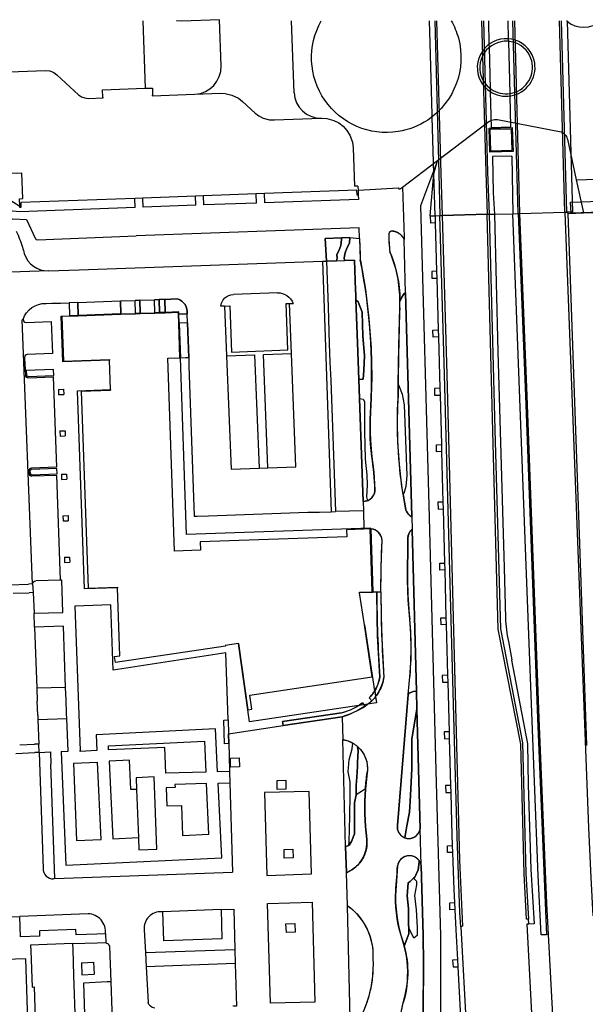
# Model space of a CAD drawing. Header units: metres. Extents: x 256351 to 256908, y 533292 to 533854.
# Tile 10 of 15: x 256442 to 256540, y 533683 to 533854. Entities that reach past the tile are written whole.
import ezdxf

# ---------------------------------------------------------------- set-up
doc = ezdxf.new("R2010")
doc.units = ezdxf.units.M
doc.header["$LTSCALE"] = 0.5
for name, color, linetype in [('G_BAGPAND', 1, 'Continuous'), ('G_BTD', 84, 'Continuous'), ('G_GBIP1', 8, 'Continuous'), ('G_OTD', 8, 'Continuous'), ('G_OWG', 9, 'Continuous'), ('G_PND', 1, 'Continuous'), ('G_SHD', 12, 'Continuous'), ('G_SHDM1', 12, 'Continuous'), ('G_TNDM1', 6, 'Continuous'), ('G_VGO', 84, 'Continuous'), ('G_WGD', 8, 'Continuous'), ('G_WGDM1', 8, 'Continuous')]:
    doc.layers.add(name, color=color, linetype=linetype)

msp = doc.modelspace()

# ---------------------------------------------------------------- linework, layer by layer
at = {"layer": 'G_BAGPAND'}
for points in [[(256476.498, 533845.616), (256476.214, 533853.64)], [(256489.19, 533840.957), (256488.738, 533853.459)], [(256457.112, 533794.52), (256449.038, 533794.216), (256448.738, 533802.179), (256450.191, 533802.23)], [(256451.673, 533802.281), (256450.191, 533802.23)], [(256451.673, 533802.281), (256459.12, 533802.539)], [(256459.12, 533802.539), (256461.669, 533802.627)], [(256461.669, 533802.627), (256462.468, 533802.654)], [(256462.468, 533802.654), (256465.017, 533802.742)], [(256465.017, 533802.742), (256465.816, 533802.77)], [(256466.816, 533802.805), (256465.816, 533802.77)], [(256469.191, 533802.5), (256469.177, 533802.886), (256466.816, 533802.805)], [(256469.244, 533800.954), (256469.191, 533802.5)], [(256469.244, 533800.954), (256469.452, 533794.951)], [(256502.489, 533765.22), (256502.485, 533765.328), (256470.515, 533764.222), (256469.452, 533794.951)], [(256458.521, 533754.988), (256452.799, 533754.786), (256451.578, 533789.218), (256457.303, 533789.434)], [(256502.489, 533765.22), (256502.86, 533754.292)], [(256502.86, 533754.292), (256502.863, 533754.195), (256500.563, 533754.125)], [(256503.191, 533737.111), (256501.49, 533748.561), (256501.391, 533748.547)], [(256500.406, 533734.559), (256481.416, 533731.721), (256479.505, 533745.296)], [(256503.191, 533737.111), (256503.343, 533736.088)], [(256503.343, 533736.088), (256503.501, 533735.021), (256501.957, 533734.79)], [(256501.957, 533734.79), (256501.307, 533734.693), (256500.406, 533734.559)]]:
    msp.add_lwpolyline(points, dxfattribs=at)
for points in [[(256471.975, 533840.688, 0.4117049), (256476.498, 533845.616)], [(256489.19, 533840.957, 0.4035929), (256493.869, 533836.528)]]:
    msp.add_lwpolyline(points, format="xyb", dxfattribs=at)
at = {"layer": 'G_BTD'}
for points in [[(256477.838, 533727.948), (256477.127, 533727.886), (256476.969, 533732.026), (256477.712, 533732.086)], [(256461.83, 533719.976), (256462.151, 533711.62)]]:
    msp.add_lwpolyline(points, dxfattribs=at)
at = {"layer": 'G_GBIP1'}
msp.add_lwpolyline([(256593.411, 533821.999), (256576.42, 533821.403), (256545.982, 533820.336), (256537.278, 533820.031), (256537.211, 533821.929), (256539.023, 533821.993), (256593.345, 533823.898), (256593.411, 533821.999)], dxfattribs=at)
at = {"layer": 'G_OTD'}
for points in [[(256496.532, 533811.774), (256496.641, 533812.211), (256496.599, 533812.841), (256496.977, 533813.514), (256497.313, 533814.438), (256497.397, 533815.447), (256497.397, 533815.747)], [(256498.864, 533815.791), (256498.826, 533814.817), (256498.364, 533813.976), (256498.028, 533813.135), (256497.902, 533812.295), (256497.928, 533811.822)], [(256499.917, 533805.005), (256500.298, 533804.645), (256501.012, 533802.88), (256501.138, 533798.677), (256501.39, 533795.357), (256501.306, 533792.751), (256501.18, 533791.196), (256500.406, 533791.176)], [(256508.561, 533806.234), (256508.325, 533806.116), (256508.199, 533805.906), (256507.905, 533805.443), (256507.57, 533804.701)], [(256507.256, 533790.29), (256507.316, 533790.229), (256507.947, 533788.632), (256508.325, 533786.783), (256508.787, 533774.511), (256508.619, 533772.578), (256508.241, 533771.359), (256508.124, 533771.258)], [(256500.523, 533787.866), (256501.18, 533787.75), (256501.433, 533787.329), (256501.433, 533784.934), (256501.433, 533782.076), (256501.475, 533779.806), (256501.517, 533777.327), (256501.811, 533774.595), (256501.895, 533772.788), (256501.769, 533770.812), (256501.948, 533770.121)], [(256503.562, 533754.292), (256504.269, 533754.292)], [(256510.432, 533737.051), (256509.871, 533737.008), (256509.157, 533736.672), (256509.017, 533736.489)], [(256508.412, 533711.581), (256508.779, 533713.679), (256509.241, 533716.033), (256509.409, 533718.933), (256509.661, 533723.599), (256509.661, 533728.769), (256510.517, 533733.903)], [(256498.707, 533710.265), (256498.732, 533710.862), (256498.858, 533715.276), (256498.942, 533719.101), (256498.942, 533721.287), (256498.606, 533723.052), (256498.774, 533725.112), (256499.279, 533727.046), (256499.392, 533727.996)], [(256499.951, 533719.017), (256499.993, 533720.74), (256500.077, 533722.127), (256500.203, 533723.935), (256500.203, 533724.65), (256500.287, 533726.667), (256500.191, 533727.434)], [(256501.585, 533720.11), (256500.918, 533719.647), (256499.951, 533719.017)], [(256498.707, 533710.265), (256498.732, 533710.274), (256499.153, 533710.946), (256499.699, 533712.291), (256499.699, 533713.552), (256499.699, 533715.528), (256499.657, 533717.672), (256499.951, 533719.017)], [(256498.707, 533710.265), (256498.139, 533710.058)], [(256510.885, 533707.621), (256510.88, 533707.332), (256510.754, 533706.029), (256510.166, 533704.768), (256509.928, 533704.542)], [(256509.928, 533704.542), (256509.325, 533703.969), (256508.989, 533703.759), (256508.82, 533701.531), (256509.031, 533699.303), (256509.073, 533696.444), (256509.087, 533695.928)], [(256509.928, 533704.542), (256510.418, 533704.053), (256510.46, 533703.423), (256510.124, 533701.573), (256510.376, 533699.093), (256510.544, 533695.982), (256510.544, 533694.595), (256509.955, 533694.132), (256509.451, 533695.225), (256509.087, 533695.928)], [(256509.087, 533695.928), (256509.115, 533694.889), (256508.33, 533692.759)]]:
    msp.add_lwpolyline(points, dxfattribs=at)
at = {"layer": 'G_OWG'}
for points in [[(256512.831, 533819.565), (256513.445, 533826.873), (256514.081, 533829.203)], [(256512.831, 533819.565), (256513.681, 533819.593)], [(256512.831, 533819.565), (256512.865, 533818.332)], [(256514.514, 533819.616), (256514.894, 533819.626)], [(256522.718, 533819.845), (256523.037, 533819.855)], [(256523.966, 533819.886), (256527.173, 533819.956)], [(256528.095, 533819.985), (256528.415, 533819.995)], [(256536.205, 533820.209), (256536.545, 533820.219)], [(256536.545, 533820.219), (256536.778, 533820.013)], [(256513.715, 533818.356), (256512.865, 533818.332)], [(256497.397, 533815.747), (256494.609, 533815.662), (256494.831, 533811.715)], [(256497.397, 533815.747), (256498.864, 533815.791)], [(256498.864, 533815.791), (256500.549, 533815.645)], [(256513.946, 533809.959), (256513.095, 533809.935), (256513.128, 533808.735), (256513.979, 533808.759)], [(256514.259, 533798.564), (256513.32, 533798.539), (256513.288, 533799.738), (256514.226, 533799.764)], [(256514.498, 533789.651), (256513.554, 533789.625), (256513.587, 533788.425), (256514.53, 533788.452)], [(256514.792, 533778.65), (256513.946, 533778.626), (256513.913, 533779.826), (256514.76, 533779.85)], [(256515.027, 533769.883), (256514.167, 533769.86), (256514.199, 533768.66), (256515.059, 533768.683)], [(256515.342, 533758.092), (256514.501, 533758.069), (256514.469, 533759.269), (256515.31, 533759.291)], [(256515.596, 533748.599), (256514.722, 533748.576), (256514.69, 533749.776), (256515.564, 533749.799)], [(256515.83, 533739.814), (256514.928, 533739.79), (256514.96, 533738.59), (256515.862, 533738.614)], [(256449.509, 533737.683), (256444.507, 533737.537)], [(256444.694, 533732.106), (256449.711, 533732.273)], [(256516.095, 533730.005), (256515.254, 533729.982), (256515.286, 533728.783), (256516.128, 533728.806)], [(256516.349, 533720.662), (256515.499, 533720.639), (256515.531, 533719.44), (256516.382, 533719.463)], [(256516.697, 533709.04), (256515.84, 533709.012), (256515.8, 533710.211), (256516.657, 533710.24)], [(256517.089, 533699.131), (256516.253, 533699.099), (256516.206, 533700.298), (256517.028, 533700.33)], [(256533.366, 533694.76), (256533.047, 533694.747)], [(256517.55, 533690.389), (256516.724, 533690.344), (256516.789, 533689.146), (256517.614, 533689.19)]]:
    msp.add_lwpolyline(points, dxfattribs=at)
at = {"layer": 'G_PND'}
for points in [[(256476.214, 533853.64), (256469.69, 533853.389), (256468.825, 533853.441), (256468.746, 533853.459)], [(256428.187, 533839.807), (256428.731, 533841.104), (256429.154, 533841.898), (256429.739, 533842.655), (256430.448, 533843.294), (256431.605, 533843.951), (256432.828, 533844.292), (256433.46, 533844.353), (256446.005, 533844.825), (256446.742, 533844.75), (256447.434, 533844.491), (256447.991, 533844.058), (256451.739, 533840.584), (256452.248, 533840.26), (256452.816, 533840.051), (256453.414, 533839.967), (256456.042, 533840.068), (256456.038, 533840.185), (256455.978, 533840.183), (256455.932, 533841.444), (256463.331, 533841.727)], [(256463.331, 533841.727), (256464.582, 533841.775), (256464.615, 533840.51), (256464.555, 533840.508), (256464.559, 533840.397), (256471.975, 533840.688)], [(256471.975, 533840.688), (256476.344, 533840.859), (256477.213, 533840.819), (256478.35, 533840.559), (256479.511, 533839.996), (256480.233, 533839.432), (256482.423, 533837.418), (256483.082, 533836.924), (256483.832, 533836.549), (256484.918, 533836.267), (256485.766, 533836.228), (256493.869, 533836.528)], [(256441.551, 533821.237), (256441.502, 533822.561), (256442.051, 533822.581), (256441.888, 533826.988), (256440.909, 533826.952), (256439.961, 533827.017), (256438.745, 533827.173), (256437.811, 533827.348), (256436.898, 533827.569), (256435.715, 533827.928), (256434.824, 533828.257), (256429.096, 533830.655), (256428.208, 533831.165), (256427.466, 533831.829), (256426.765, 533832.925), (256426.433, 533834.139), (256426.427, 533835.137), (256426.754, 533836.389), (256427.258, 533837.592)], [(256493.869, 533836.528), (256493.985, 533836.532)], [(256493.985, 533836.532), (256494.848, 533836.485), (256496.087, 533836.154), (256496.952, 533835.714), (256497.719, 533835.126), (256498.365, 533834.406), (256498.873, 533833.582), (256499.305, 533832.37), (256499.435, 533831.411)], [(256499.435, 533831.411), (256499.683, 533824.718)], [(256500.309, 533823.191), (256500.142, 533823.185), (256500.11, 533824.035), (256484.02, 533823.438)], [(256500.283, 533824.741), (256499.683, 533824.718)], [(256500.283, 533824.741), (256500.309, 533824.047)], [(256500.309, 533824.047), (256500.342, 533823.193), (256500.309, 533823.191)], [(256461.514, 533822.603), (256441.728, 533821.868), (256441.759, 533821.019), (256441.559, 533821.012), (256441.551, 533821.237)], [(256462.913, 533822.654), (256461.514, 533822.603)], [(256472.067, 533822.994), (256462.913, 533822.654)], [(256473.466, 533823.046), (256472.067, 533822.994)], [(256482.621, 533823.386), (256473.466, 533823.046)], [(256484.02, 533823.438), (256482.621, 533823.386)], [(256539.436, 533820.106), (256545.982, 533820.336)], [(256536.778, 533820.013), (256539.436, 533820.106)], [(256538.61, 533767.579), (256536.778, 533820.013)], [(256450.195, 533802.13), (256448.842, 533802.083), (256449.134, 533794.32), (256457.108, 533794.62), (256457.112, 533794.52)], [(256451.676, 533802.181), (256450.195, 533802.13)], [(256459.123, 533802.439), (256451.676, 533802.181)], [(256461.672, 533802.527), (256459.123, 533802.439)], [(256462.471, 533802.554), (256461.672, 533802.527)], [(256465.02, 533802.643), (256462.471, 533802.554)], [(256465.819, 533802.67), (256465.02, 533802.643)], [(256466.819, 533802.705), (256465.819, 533802.67)], [(256469.091, 533802.497), (256469.081, 533802.783), (256466.819, 533802.705)], [(256469.144, 533800.951), (256469.091, 533802.497)], [(256469.352, 533794.948), (256469.144, 533800.951)], [(256501.319, 533765.186), (256498.291, 533765.083), (256498.333, 533763.864), (256472.867, 533762.999), (256472.91, 533761.531), (256468.442, 533761.376), (256467.283, 533794.876), (256469.352, 533794.948)], [(256457.303, 533789.434), (256457.112, 533794.52)], [(256452.192, 533789.141), (256457.307, 533789.334)], [(256452.192, 533789.141), (256453.401, 533754.907)], [(256457.303, 533789.434), (256457.307, 533789.334)], [(256540.088, 533727.652), (256540.006, 533727.649), (256538.61, 533767.579)], [(256502.389, 533765.222), (256501.319, 533765.186)], [(256502.76, 533754.292), (256502.389, 533765.222)], [(256453.401, 533754.907), (256458.518, 533755.088)], [(256479.505, 533745.296), (256477.24, 533744.959), (256477.252, 533744.875), (256458.153, 533742.03), (256458.002, 533743.046), (256458.938, 533743.185), (256458.521, 533754.988)], [(256458.518, 533755.088), (256458.521, 533754.988)], [(256500.563, 533754.125), (256500.548, 533754.225), (256502.76, 533754.292)], [(256501.391, 533748.547), (256500.563, 533754.125)], [(256502.733, 533739.512), (256501.391, 533748.547)], [(256479.505, 533745.296), (256479.604, 533745.311)], [(256481.221, 533733.824), (256479.604, 533745.311)], [(256443.32, 533669.178), (256442.599, 533690.569), (256435.289, 533690.307), (256435.206, 533692.616), (256432.266, 533692.51), (256422.725, 533692.168), (256422.668, 533693.744), (256423.983, 533693.792), (256422.968, 533722.068), (256410.281, 533721.519), (256409.886, 533737.232), (256409.766, 533742.717)], [(256481.484, 533736.337), (256502.733, 533739.512)], [(256481.851, 533733.928), (256481.484, 533736.337)], [(256481.221, 533733.824), (256481.851, 533733.928)]]:
    msp.add_lwpolyline(points, dxfattribs=at)
at = {"layer": 'G_SHD'}
for points in [[(256536.511, 533853.459, 0.001247), (256536.528, 533853.444)], [(256536.528, 533853.444, 0.3782158), (256542.531, 533853.459, 0.3782158)], [(256530.535, 533847.549, 1.0012083), (256521.531, 533843.05)], [(256530.141, 533847.353, 1.0012276), (256521.924, 533843.247)], [(256521.531, 533843.05, 0.9838723), (256530.535, 533847.549)], [(256521.924, 533843.247, 0.9840796), (256530.141, 533847.353)], [(256525.886, 533749.758, 0.0404274), (256526.407, 533745.68)]]:
    msp.add_lwpolyline(points, format="xyb", dxfattribs=at)
for points in [[(256523.071, 533834.787), (256527.073, 533834.891), (256527.209, 533830.781), (256523.177, 533830.656), (256523.071, 533834.787)], [(256526.906, 533834.703), (256527.025, 533830.944), (256523.365, 533830.839), (256523.267, 533834.612), (256526.906, 533834.703)], [(256513.681, 533819.593), (256514.514, 533819.616)], [(256513.681, 533819.593), (256513.715, 533818.356)], [(256518.124, 533696.131), (256517.99, 533698.604), (256517.481, 533711.79), (256516.345, 533753.611), (256515.292, 533792.03), (256514.514, 533819.616)], [(256523.037, 533819.855), (256523.966, 533819.886)], [(256523.037, 533819.855), (256524.062, 533782.419), (256525.005, 533747.881), (256528.825, 533728.08), (256529.449, 533705.379), (256529.889, 533697.466)], [(256523.966, 533819.886), (256524.598, 533796.011), (256525.658, 533758.459), (256525.886, 533749.758)], [(256527.173, 533819.956), (256528.095, 533819.985)], [(256533.047, 533694.747), (256532.077, 533694.708), (256531.558, 533705.03), (256530.959, 533721.375), (256529.5, 533758.857), (256527.173, 533819.956)], [(256528.095, 533819.985), (256529.372, 533788.323)], [(256513.715, 533818.356), (256513.946, 533809.959)], [(256513.946, 533809.959), (256513.979, 533808.759)], [(256513.979, 533808.759), (256514.226, 533799.764)], [(256514.226, 533799.764), (256514.259, 533798.564)], [(256514.259, 533798.564), (256514.498, 533789.651)], [(256514.498, 533789.651), (256514.53, 533788.452)], [(256514.53, 533788.452), (256514.76, 533779.85)], [(256529.372, 533788.323), (256531.437, 533732.34)], [(256514.76, 533779.85), (256514.792, 533778.65)], [(256514.792, 533778.65), (256515.027, 533769.883)], [(256515.027, 533769.883), (256515.059, 533768.683)], [(256515.059, 533768.683), (256515.31, 533759.291)], [(256515.31, 533759.291), (256515.342, 533758.092)], [(256515.342, 533758.092), (256515.564, 533749.799)], [(256515.564, 533749.799), (256515.596, 533748.599)], [(256515.596, 533748.599), (256515.83, 533739.814)], [(256526.407, 533745.68), (256526.996, 533742.474), (256526.942, 533742.45), (256529.706, 533727.922), (256529.85, 533720.794), (256530.276, 533706.128), (256530.854, 533696.653), (256529.938, 533696.586)], [(256515.83, 533739.814), (256515.862, 533738.614)], [(256515.862, 533738.614), (256516.095, 533730.005)], [(256531.437, 533732.34), (256533.047, 533694.747)], [(256516.095, 533730.005), (256516.128, 533728.806)], [(256516.128, 533728.806), (256516.349, 533720.662)], [(256516.349, 533720.662), (256516.382, 533719.463)], [(256516.382, 533719.463), (256516.524, 533714.227), (256516.657, 533710.24)], [(256516.657, 533710.24), (256516.697, 533709.04)], [(256516.697, 533709.04), (256516.912, 533702.601), (256517.028, 533700.33)], [(256517.028, 533700.33), (256517.089, 533699.131)], [(256517.089, 533699.131), (256517.269, 533695.592), (256517.55, 533690.389)], [(256529.938, 533696.586), (256529.889, 533697.466)], [(256518.124, 533696.131), (256519.107, 533677.954)], [(256517.55, 533690.389), (256517.614, 533689.19)], [(256517.614, 533689.19), (256518.086, 533680.444)]]:
    msp.add_lwpolyline(points, dxfattribs=at)
at = {"layer": 'G_SHDM1'}
for points in [[(256513.6, 533853.459), (256514.331, 533826.9), (256514.514, 533819.616)], [(256522.076, 533853.459), (256522.8, 533827.153), (256523.037, 533819.86)], [(256523.48, 533834.94), (256523.314, 533841.114), (256523.299, 533841.65), (256523.106, 533848.847), (256523.091, 533849.39), (256522.981, 533853.459)], [(256526.852, 533835.011), (256526.708, 533840.39), (256526.697, 533840.826), (256526.455, 533849.878), (256526.443, 533850.321), (256526.359, 533853.459)], [(256528.095, 533819.982), (256527.178, 533853.459)], [(256536.545, 533820.219), (256535.634, 533853.459)], [(256523.48, 533834.94), (256526.852, 533835.011)], [(256527.006, 533829.92), (256523.631, 533829.864)], [(256523.631, 533829.864), (256523.787, 533823.593), (256523.966, 533819.886)], [(256527.006, 533829.92), (256527.173, 533819.956)]]:
    msp.add_lwpolyline(points, dxfattribs=at)
at = {"layer": 'G_TNDM1'}
for points in [[(256513.681, 533819.593), (256513.445, 533826.873), (256513.172, 533836.792), (256513.161, 533837.194), (256512.819, 533849.628), (256512.713, 533853.459)], [(256536.607, 533853.459), (256536.609, 533853.375), (256537.517, 533820.246), (256536.545, 533820.219)], [(256513.681, 533819.593), (256514.514, 533819.616)], [(256514.514, 533819.616), (256514.894, 533819.628)], [(256522.718, 533819.85), (256520.814, 533819.792), (256514.894, 533819.628)], [(256522.718, 533819.85), (256523.037, 533819.86)], [(256523.037, 533819.86), (256523.966, 533819.886)], [(256523.966, 533819.886), (256527.173, 533819.956)], [(256527.173, 533819.956), (256528.095, 533819.982)], [(256528.095, 533819.982), (256528.415, 533819.991)], [(256528.415, 533819.991), (256536.205, 533820.209)], [(256536.205, 533820.209), (256536.545, 533820.219)]]:
    msp.add_lwpolyline(points, dxfattribs=at)
at = {"layer": 'G_VGO'}
for points in [[(256508.561, 533806.234), (256508.304, 533815.46), (256508.253, 533815.569), (256508.197, 533815.676), (256508.136, 533815.779), (256508.07, 533815.88), (256507.999, 533815.977), (256507.923, 533816.071), (256507.843, 533816.16), (256507.758, 533816.246), (256507.67, 533816.327), (256507.577, 533816.404), (256507.481, 533816.477), (256507.381, 533816.544), (256507.278, 533816.607), (256507.173, 533816.664), (256507.064, 533816.717), (256506.953, 533816.763), (256506.84, 533816.805), (256506.725, 533816.84), (256506.609, 533816.87), (256506.491, 533816.895), (256506.372, 533816.913), (256506.357, 533816.915), (256506.326, 533816.92), (256506.295, 533816.924), (256506.264, 533816.926), (256506.233, 533816.926), (256506.202, 533816.925), (256506.17, 533816.923), (256506.14, 533816.919), (256506.109, 533816.913), (256506.078, 533816.906), (256506.048, 533816.898), (256506.019, 533816.888), (256505.99, 533816.876), (256505.961, 533816.863), (256505.933, 533816.849), (256505.906, 533816.834), (256505.88, 533816.817), (256505.855, 533816.798), (256505.83, 533816.779), (256505.807, 533816.759), (256505.784, 533816.737), (256505.763, 533816.714), (256505.743, 533816.69), (256505.724, 533816.666), (256505.706, 533816.64), (256505.689, 533816.613), (256505.674, 533816.586), (256505.66, 533816.558), (256505.651, 533816.537), (256505.645, 533815.602), (256505.685, 533814.669), (256505.771, 533813.738), (256505.822, 533813.335), (256506.219, 533812.335), (256506.566, 533811.316), (256506.862, 533810.281), (256507.108, 533809.234), (256507.302, 533808.175), (256507.444, 533807.108), (256507.533, 533806.036), (256507.569, 533804.96), (256507.57, 533804.701)], [(256496.532, 533811.774), (256494.831, 533811.715), (256494.609, 533815.662), (256497.397, 533815.747)], [(256497.397, 533815.747), (256497.397, 533815.447), (256497.313, 533814.438), (256496.977, 533813.514), (256496.599, 533812.841), (256496.641, 533812.211), (256496.532, 533811.774)], [(256498.864, 533815.791), (256497.397, 533815.747)], [(256497.928, 533811.822), (256497.902, 533812.295), (256498.028, 533813.135), (256498.364, 533813.976), (256498.826, 533814.817), (256498.864, 533815.791)], [(256498.864, 533815.791), (256500.549, 533815.645), (256500.616, 533813.782), (256500.687, 533811.919), (256500.705, 533811.825), (256501.567, 533806.8), (256502.18, 533801.739), (256502.544, 533796.654), (256502.659, 533791.557), (256502.523, 533786.46), (256502.474, 533785.834), (256502.382, 533783.812), (256502.39, 533781.788), (256502.496, 533779.767), (256502.702, 533777.753), (256503.011, 533775.059), (256503.217, 533772.025), (256503.217, 533771.964), (256503.213, 533771.865), (256503.205, 533771.767), (256503.191, 533771.669), (256503.173, 533771.572), (256503.15, 533771.476), (256503.122, 533771.381), (256503.09, 533771.287), (256503.053, 533771.196), (256503.012, 533771.106), (256502.966, 533771.018), (256502.916, 533770.933), (256502.862, 533770.85), (256502.804, 533770.77), (256502.742, 533770.693), (256502.677, 533770.619), (256502.607, 533770.548), (256502.535, 533770.481), (256502.459, 533770.418), (256502.38, 533770.358), (256502.299, 533770.302), (256502.214, 533770.251), (256502.128, 533770.203), (256502.039, 533770.16), (256501.948, 533770.121)], [(256496.532, 533811.774), (256497.928, 533811.822)], [(256499.917, 533805.005), (256499.884, 533805.945), (256499.858, 533806.692), (256499.675, 533811.883), (256497.928, 533811.822)], [(256461.669, 533802.627), (256461.59, 533804.897), (256462.389, 533804.925), (256462.468, 533802.654), (256461.669, 533802.627)], [(256465.017, 533802.742), (256464.938, 533805.014), (256465.737, 533805.042), (256465.816, 533802.77), (256465.017, 533802.742)], [(256466.816, 533802.805), (256466.737, 533805.077), (256468.936, 533805.154)], [(256500.406, 533791.176), (256500.294, 533794.347), (256500.182, 533797.52), (256499.917, 533805.005)], [(256500.406, 533791.176), (256501.18, 533791.196), (256501.306, 533792.751), (256501.39, 533795.357), (256501.138, 533798.677), (256501.012, 533802.88), (256500.298, 533804.645), (256499.917, 533805.005)], [(256507.57, 533804.701), (256507.905, 533805.443), (256508.199, 533805.906), (256508.325, 533806.116), (256508.561, 533806.234)], [(256508.561, 533806.234), (256509.644, 533767.396), (256509.518, 533767.399), (256509.515, 533767.401), (256509.435, 533767.447), (256509.357, 533767.498), (256509.282, 533767.552), (256509.21, 533767.609), (256509.141, 533767.671), (256509.074, 533767.735), (256509.012, 533767.803), (256508.952, 533767.873), (256508.896, 533767.947), (256508.844, 533768.023), (256508.795, 533768.102), (256508.75, 533768.182), (256508.71, 533768.265), (256508.673, 533768.35), (256508.641, 533768.437), (256508.613, 533768.525), (256508.356, 533769.889), (256508.124, 533771.258)], [(256451.673, 533802.281), (256451.606, 533804.548), (256459.041, 533804.808), (256459.12, 533802.539), (256451.673, 533802.281)], [(256507.256, 533790.29), (256507.35, 533796.954), (256507.541, 533803.616), (256507.562, 533804.158), (256507.57, 533804.701)], [(256470.597, 533802.549), (256469.191, 533802.5), (256469.177, 533802.886), (256466.816, 533802.805)], [(256469.452, 533794.951), (256470.881, 533795.001), (256470.671, 533801.004), (256469.244, 533800.954), (256469.452, 533794.951)], [(256500.523, 533787.866), (256500.406, 533791.176)], [(256508.124, 533771.258), (256507.924, 533772.578), (256507.471, 533776.408), (256507.207, 533780.256), (256507.132, 533784.112), (256507.246, 533787.967), (256507.256, 533790.29)], [(256507.256, 533790.29), (256507.316, 533790.229), (256507.947, 533788.632), (256508.325, 533786.783), (256508.787, 533774.511), (256508.619, 533772.578), (256508.241, 533771.359), (256508.124, 533771.258)], [(256500.523, 533787.866), (256501.18, 533787.75), (256501.433, 533787.329), (256501.433, 533784.934), (256501.433, 533782.076), (256501.475, 533779.806), (256501.517, 533777.327), (256501.811, 533774.595), (256501.895, 533772.788), (256501.769, 533770.812), (256501.948, 533770.121)], [(256501.948, 533770.121), (256501.929, 533770.114), (256501.836, 533770.08), (256501.742, 533770.052), (256501.646, 533770.027), (256501.549, 533770.008), (256501.451, 533769.994), (256501.353, 533769.984), (256501.254, 533769.979), (256501.155, 533769.979), (256500.523, 533787.866)], [(256504.269, 533754.292), (256504.317, 533758.771), (256504.458, 533763.248), (256504.451, 533763.35), (256504.438, 533763.451), (256504.421, 533763.551), (256504.399, 533763.65), (256504.372, 533763.748), (256504.34, 533763.845), (256504.303, 533763.94), (256504.262, 533764.033), (256504.217, 533764.124), (256504.166, 533764.213), (256504.112, 533764.299), (256504.054, 533764.382), (256503.991, 533764.462), (256503.925, 533764.54), (256503.855, 533764.613), (256503.781, 533764.684), (256503.704, 533764.75), (256503.624, 533764.813), (256503.541, 533764.872), (256503.455, 533764.926), (256503.366, 533764.977), (256503.275, 533765.022), (256503.182, 533765.064), (256503.087, 533765.101), (256502.991, 533765.133), (256502.893, 533765.16), (256502.793, 533765.182), (256502.693, 533765.2), (256502.592, 533765.212), (256502.49, 533765.22), (256502.489, 533765.22), (256502.389, 533765.222), (256502.76, 533754.292), (256502.86, 533754.292), (256503.562, 533754.292)], [(256509.017, 533736.489), (256509.17, 533738.34), (256509.295, 533739.497), (256509.474, 533742), (256509.53, 533744.509), (256509.463, 533747.017), (256509.273, 533749.519), (256509.004, 533752.832), (256508.888, 533756.314), (256508.952, 533763.57), (256508.952, 533763.629), (256508.957, 533763.73), (256508.966, 533763.83), (256508.981, 533763.929), (256509, 533764.028), (256509.024, 533764.126), (256509.052, 533764.222), (256509.086, 533764.317), (256509.124, 533764.41), (256509.166, 533764.501), (256509.213, 533764.59), (256509.265, 533764.676), (256509.32, 533764.76), (256509.38, 533764.841), (256509.443, 533764.919), (256509.51, 533764.994), (256509.581, 533765.065), (256509.673, 533765.066), (256510.432, 533737.051)], [(256504.269, 533754.292), (256504.307, 533750.135), (256504.416, 533746.186), (256504.768, 533739.443), (256504.73, 533739.203), (256504.662, 533738.865), (256504.578, 533738.531), (256504.478, 533738.202), (256504.361, 533737.878), (256504.229, 533737.56), (256504.081, 533737.249), (256503.918, 533736.945), (256503.74, 533736.65), (256503.549, 533736.364), (256503.343, 533736.088), (256503.141, 533735.841), (256502.911, 533735.587), (256502.67, 533735.344), (256502.23, 533735.907), (256502.444, 533736.127), (256502.649, 533736.359), (256502.842, 533736.601), (256503.023, 533736.851), (256503.191, 533737.111), (256503.249, 533737.208), (256503.4, 533737.479), (256503.538, 533737.758), (256503.662, 533738.044), (256503.772, 533738.335), (256503.867, 533738.631), (256503.948, 533738.931), (256504.014, 533739.235), (256504.065, 533739.542), (256503.824, 533743.649), (256503.697, 533746.653), (256503.61, 533749.747), (256503.562, 533754.292)], [(256503.562, 533754.292), (256504.269, 533754.292)], [(256509.017, 533736.489), (256509.157, 533736.672), (256509.871, 533737.008), (256510.432, 533737.051)], [(256510.432, 533737.051), (256510.517, 533733.903)], [(256497.517, 533732.61), (256487.303, 533731.082), (256487.202, 533731.755), (256497.416, 533733.283), (256497.433, 533733.287), (256497.952, 533733.438), (256498.464, 533733.613), (256498.966, 533733.814), (256499.458, 533734.038), (256499.938, 533734.287), (256500.406, 533734.559), (256500.649, 533734.712), (256501.068, 533734.998), (256501.307, 533734.693), (256501.505, 533734.439), (256501.327, 533734.323), (256500.73, 533733.961), (256500.115, 533733.628), (256499.485, 533733.326), (256498.841, 533733.055), (256498.185, 533732.816), (256497.517, 533732.61)], [(256508.412, 533711.581), (256508.394, 533711.588), (256508.304, 533711.625), (256508.216, 533711.667), (256508.13, 533711.713), (256508.046, 533711.763), (256507.965, 533711.818), (256507.887, 533711.876), (256507.811, 533711.938), (256507.739, 533712.003), (256507.67, 533712.072), (256507.605, 533712.145), (256507.543, 533712.22), (256507.485, 533712.299), (256507.431, 533712.38), (256507.38, 533712.464), (256507.335, 533712.55), (256507.293, 533712.638), (256507.256, 533712.728), (256507.223, 533712.82), (256507.195, 533712.913), (256507.171, 533713.008), (256507.152, 533713.104), (256507.138, 533713.2), (256507.128, 533713.297), (256507.123, 533713.395), (256507.124, 533713.492), (256507.128, 533713.59), (256507.138, 533713.687), (256509.017, 533736.489)], [(256510.517, 533733.903), (256509.661, 533728.769), (256509.661, 533723.599), (256509.409, 533718.933), (256509.241, 533716.033), (256508.779, 533713.679), (256508.412, 533711.581)], [(256508.412, 533711.581), (256508.504, 533711.549), (256508.598, 533711.521), (256508.693, 533711.498), (256508.789, 533711.48), (256508.886, 533711.466), (256508.983, 533711.458), (256509.08, 533711.454), (256509.178, 533711.454), (256509.276, 533711.46), (256509.373, 533711.47), (256509.469, 533711.485), (256509.565, 533711.505), (256509.659, 533711.53), (256509.753, 533711.559), (256509.844, 533711.592), (256509.934, 533711.631), (256510.022, 533711.673), (256510.108, 533711.72), (256510.191, 533711.771), (256510.272, 533711.826), (256510.35, 533711.884), (256510.425, 533711.947), (256510.497, 533712.013), (256510.565, 533712.083), (256510.63, 533712.156), (256510.692, 533712.232), (256510.749, 533712.311), (256510.803, 533712.392), (256510.853, 533712.476), (256510.898, 533712.563), (256510.939, 533712.651), (256510.976, 533712.742), (256511.008, 533712.834), (256511.035, 533712.928), (256511.058, 533713.023), (256511.077, 533713.119), (256511.08, 533713.14), (256510.517, 533733.903)], [(256477.838, 533727.948), (256477.127, 533727.886), (256476.969, 533732.026), (256477.712, 533732.086), (256477.786, 533729.658), (256477.838, 533727.948)], [(256498.139, 533710.058), (256497.628, 533728.586), (256497.803, 533728.565), (256498.024, 533728.521), (256498.261, 533728.462), (256498.496, 533728.391), (256498.727, 533728.309), (256498.954, 533728.216), (256499.176, 533728.111), (256499.392, 533727.996)], [(256498.707, 533710.265), (256498.732, 533710.862), (256498.858, 533715.276), (256498.942, 533719.101), (256498.942, 533721.287), (256498.606, 533723.052), (256498.774, 533725.112), (256499.279, 533727.046), (256499.392, 533727.996)], [(256499.392, 533727.996), (256499.397, 533727.993), (256499.605, 533727.868), (256499.808, 533727.733), (256500.003, 533727.588), (256500.191, 533727.434)], [(256500.191, 533727.434), (256500.287, 533726.667), (256500.203, 533724.65), (256500.203, 533723.935), (256500.077, 533722.127), (256499.993, 533720.74), (256499.951, 533719.017)], [(256500.191, 533727.434), (256500.274, 533727.361), (256500.452, 533727.193), (256500.622, 533727.016), (256500.783, 533726.831), (256500.934, 533726.639), (256501.076, 533726.439), (256501.208, 533726.233), (256501.33, 533726.02), (256501.441, 533725.802), (256501.541, 533725.578), (256501.63, 533725.35), (256501.708, 533725.118), (256501.774, 533724.882), (256501.829, 533724.643), (256501.872, 533724.402), (256501.903, 533724.159), (256501.922, 533723.915), (256501.929, 533723.67), (256501.924, 533723.426), (256501.907, 533723.181), (256501.878, 533722.938), (256501.796, 533722.296), (256501.585, 533720.11)], [(256501.585, 533720.11), (256501.584, 533720.101), (256501.482, 533717.91), (256501.487, 533715.718), (256501.6, 533713.528), (256501.82, 533711.346), (256501.833, 533711.186), (256501.845, 533710.906), (256501.842, 533710.625), (256501.827, 533710.345), (256501.797, 533710.067), (256501.754, 533709.79), (256501.697, 533709.515), (256501.627, 533709.244), (256501.544, 533708.976), (256501.447, 533708.713), (256501.338, 533708.454), (256501.216, 533708.202), (256501.082, 533707.956), (256500.936, 533707.716), (256500.779, 533707.484), (256500.61, 533707.26), (256500.431, 533707.045), (256500.241, 533706.839), (256500.041, 533706.642), (256499.832, 533706.455), (256499.614, 533706.279), (256499.387, 533706.114), (256499.153, 533705.96), (256498.912, 533705.817), (256498.663, 533705.687), (256498.409, 533705.569), (256498.264, 533705.513), (256498.139, 533710.058)], [(256501.585, 533720.11), (256500.918, 533719.647), (256499.951, 533719.017)], [(256499.951, 533719.017), (256499.657, 533717.672), (256499.699, 533715.528), (256499.699, 533713.552), (256499.699, 533712.291), (256499.153, 533710.946), (256498.732, 533710.274), (256498.707, 533710.265)], [(256498.139, 533710.058), (256498.707, 533710.265)], [(256510.885, 533707.621), (256510.823, 533707.702), (256510.757, 533707.779), (256510.687, 533707.853), (256510.614, 533707.924), (256510.538, 533707.991), (256510.458, 533708.054), (256510.375, 533708.113), (256510.29, 533708.168), (256510.201, 533708.219), (256510.111, 533708.265), (256510.018, 533708.307), (256509.924, 533708.344), (256509.827, 533708.376), (256509.729, 533708.404), (256509.63, 533708.427), (256509.53, 533708.445), (256509.429, 533708.458), (256509.328, 533708.466), (256509.226, 533708.47), (256509.125, 533708.468), (256509.023, 533708.461), (256508.922, 533708.449), (256508.822, 533708.432), (256508.723, 533708.411), (256508.624, 533708.384), (256508.528, 533708.353), (256508.432, 533708.317), (256508.339, 533708.277), (256508.248, 533708.231), (256508.159, 533708.182), (256508.073, 533708.128), (256507.99, 533708.07), (256507.909, 533708.008), (256507.831, 533707.942), (256507.757, 533707.872), (256507.687, 533707.799), (256507.62, 533707.723), (256507.557, 533707.643), (256507.498, 533707.56), (256507.443, 533707.475), (256507.392, 533707.386), (256507.346, 533707.296), (256507.304, 533707.203), (256507.267, 533707.109), (256507.234, 533707.012), (256507.206, 533706.914), (256507.183, 533706.815), (256507.165, 533706.715), (256507.163, 533706.7), (256506.964, 533704.117), (256506.793, 533701.532), (256506.811, 533700.371), (256506.886, 533699.212), (256507.018, 533698.059), (256507.206, 533696.913), (256507.451, 533695.778), (256507.75, 533694.656), (256508.076, 533693.633), (256508.303, 533692.861), (256508.33, 533692.759)], [(256509.928, 533704.542), (256510.166, 533704.768), (256510.754, 533706.029), (256510.88, 533707.332), (256510.885, 533707.621)], [(256510.885, 533707.621), (256510.94, 533707.543), (256510.994, 533707.457), (256511.043, 533707.369), (256511.089, 533707.278), (256511.129, 533707.186), (256511.166, 533707.091), (256511.197, 533706.995), (256511.224, 533706.897), (256511.246, 533706.798), (256511.622, 533694.59), (256511.63, 533693.423), (256511.642, 533690.98), (256511.591, 533680.744)], [(256509.087, 533695.928), (256509.073, 533696.444), (256509.031, 533699.303), (256508.82, 533701.531), (256508.989, 533703.759), (256509.325, 533703.969), (256509.928, 533704.542)], [(256509.928, 533704.542), (256510.418, 533704.053), (256510.46, 533703.423), (256510.124, 533701.573), (256510.376, 533699.093), (256510.544, 533695.982), (256510.544, 533694.595), (256509.955, 533694.132), (256509.451, 533695.225), (256509.087, 533695.928)], [(256499.009, 533677.761), (256498.442, 533699.767), (256498.523, 533699.769), (256498.592, 533699.718), (256499.005, 533699.393), (256499.401, 533699.048), (256499.78, 533698.685), (256500.141, 533698.303), (256500.482, 533697.903), (256500.804, 533697.488), (256501.104, 533697.057), (256501.384, 533696.612), (256501.641, 533696.154), (256501.875, 533695.684), (256502.086, 533695.203), (256502.273, 533694.712), (256502.436, 533694.212), (256502.574, 533693.705), (256502.687, 533693.192), (256502.775, 533692.674), (256502.837, 533692.152), (256502.873, 533691.628), (256502.884, 533691.103), (256502.869, 533690.578)], [(256508.33, 533692.759), (256509.115, 533694.889), (256509.087, 533695.928)], [(256507.841, 533681.609), (256508.133, 533682.918), (256508.208, 533683.168), (256508.433, 533684.022), (256508.616, 533684.885), (256508.757, 533685.756), (256508.855, 533686.633), (256508.909, 533687.514), (256508.92, 533688.397), (256508.888, 533689.279), (256508.813, 533690.158), (256508.695, 533691.033), (256508.534, 533691.9), (256508.33, 533692.759)], [(256502.869, 533690.578), (256502.896, 533689.781), (256502.885, 533688.796), (256502.826, 533687.812), (256502.719, 533686.833), (256502.564, 533685.86), (256502.362, 533684.895), (256502.112, 533683.942), (256501.816, 533683.002), (256501.474, 533682.078)]]:
    msp.add_lwpolyline(points, dxfattribs=at)
msp.add_lwpolyline([(256468.936, 533805.154, -0.37505), (256470.597, 533802.549)], format="xyb", dxfattribs=at)
at = {"layer": 'G_WGD'}
for points in [[(256462.919, 533853.459), (256463.331, 533841.727)], [(256514.081, 533829.203), (256522.765, 533835.815)], [(256524.801, 533836.257), (256535.297, 533834.219)], [(256536.642, 533832.884), (256538.182, 533825.839)], [(256508.015, 533824.585), (256514.081, 533829.203)], [(256514.081, 533829.203), (256511.136, 533821.336)], [(256428.992, 533827.875), (256434.213, 533825.957), (256440.451, 533821.98), (256441.551, 533821.237)], [(256538.182, 533825.839), (256550.833, 533826.262)], [(256538.182, 533825.839), (256539.436, 533820.106)], [(256500.309, 533824.047), (256507.318, 533824.431)], [(256507.495, 533824.189), (256507.318, 533824.431)], [(256507.495, 533824.189), (256508.015, 533824.585)], [(256508.015, 533824.585), (256508.293, 533815.854), (256508.304, 533815.46)], [(256461.573, 533821.027), (256461.514, 533822.603)], [(256462.972, 533821.078), (256462.913, 533822.654)], [(256472.126, 533821.413), (256472.067, 533822.994)], [(256473.525, 533821.464), (256473.466, 533823.046)], [(256482.68, 533821.799), (256482.621, 533823.386)], [(256484.079, 533821.85), (256484.02, 533823.438)], [(256500.345, 533822.446), (256484.079, 533821.85)], [(256500.309, 533823.191), (256500.345, 533822.446)], [(256461.573, 533821.027), (256441.585, 533820.296), (256438.429, 533820.561)], [(256472.126, 533821.413), (256462.972, 533821.078)], [(256482.68, 533821.799), (256473.525, 533821.464)], [(256511.136, 533821.336), (256512.581, 533769.357), (256513.88, 533721.129), (256514.6, 533694.633)], [(256439.938, 533818.837), (256440.322, 533819.087), (256442.694, 533818.931), (256444.257, 533815.604)], [(256514.894, 533819.626), (256522.718, 533819.845)], [(256514.894, 533819.626), (256515.685, 533792.029), (256517.905, 533707.67), (256518.438, 533696.21), (256518.124, 533696.131)], [(256529.889, 533697.466), (256529.571, 533697.448), (256529.126, 533705.318), (256528.555, 533727.837), (256524.626, 533747.831), (256523.841, 533777.816), (256522.718, 533819.845)], [(256528.415, 533819.995), (256536.205, 533820.209)], [(256533.366, 533694.76), (256533.075, 533700.173), (256531.757, 533732.353), (256529.692, 533788.335), (256528.415, 533819.995)], [(256536.205, 533820.209), (256540.332, 533713.315), (256540.746, 533704.677), (256541.068, 533698.006)], [(256500.487, 533817.508), (256461.755, 533816.09)], [(256500.549, 533815.645), (256500.487, 533817.508)], [(256444.606, 533815.413), (256461.755, 533816.09)], [(256508.561, 533806.234), (256508.304, 533815.46)], [(256494.831, 533811.715), (256496.532, 533811.774)], [(256496.532, 533811.774), (256497.928, 533811.822)], [(256497.928, 533811.822), (256499.675, 533811.883), (256499.858, 533806.692), (256499.884, 533805.945), (256499.917, 533805.005)], [(256446.517, 533810.04), (256451.848, 533810.222), (256494.098, 533811.689)], [(256494.098, 533811.689), (256494.831, 533811.715)], [(256494.098, 533811.689), (256494.381, 533803.55), (256495.637, 533768.201)], [(256494.831, 533811.715), (256495.106, 533803.796), (256495.305, 533797.344), (256495.413, 533794.171), (256495.543, 533791.04), (256496.375, 533768.22)], [(256446.517, 533810.04), (256436.641, 533809.704)], [(256462.389, 533804.925), (256461.59, 533804.897)], [(256462.389, 533804.925), (256464.938, 533805.014)], [(256462.468, 533802.654), (256462.389, 533804.925)], [(256465.737, 533805.042), (256464.938, 533805.014)], [(256465.017, 533802.742), (256464.938, 533805.014)], [(256466.737, 533805.077), (256465.737, 533805.042)], [(256465.816, 533802.77), (256465.737, 533805.042)], [(256468.936, 533805.154), (256466.737, 533805.077)], [(256466.737, 533805.077), (256466.816, 533802.805)], [(256486.297, 533806.211), (256478.637, 533805.928)], [(256499.917, 533805.005), (256500.182, 533797.52), (256500.294, 533794.347), (256500.406, 533791.176)], [(256509.644, 533767.396), (256508.561, 533806.234)], [(256446.12, 533804.361), (256447.138, 533804.4), (256448.636, 533804.445), (256450.1, 533804.496)], [(256451.606, 533804.548), (256450.1, 533804.496)], [(256450.1, 533804.496), (256450.191, 533802.23)], [(256451.606, 533804.548), (256459.041, 533804.808)], [(256451.606, 533804.548), (256451.673, 533802.281)], [(256459.041, 533804.808), (256461.59, 533804.897)], [(256459.12, 533802.539), (256459.041, 533804.808)], [(256461.669, 533802.627), (256461.59, 533804.897)], [(256477.099, 533803.911), (256476.452, 533803.885)], [(256477.099, 533803.911), (256478.014, 533803.948), (256478.335, 533795.903), (256488.127, 533796.294), (256487.806, 533804.338), (256488.388, 533804.361)], [(256477.099, 533803.911), (256477.456, 533795.266)], [(256488.388, 533804.361), (256489.03, 533804.387)], [(256488.728, 533795.674), (256488.388, 533804.361)], [(256442.141, 533801.585), (256441.977, 533801.509)], [(256443.778, 533755.68), (256441.977, 533801.509)], [(256450.191, 533802.23), (256450.195, 533802.13)], [(256451.673, 533802.281), (256451.676, 533802.181)], [(256459.123, 533802.439), (256459.12, 533802.539)], [(256461.672, 533802.527), (256461.669, 533802.627)], [(256462.471, 533802.554), (256462.468, 533802.654)], [(256465.02, 533802.643), (256465.017, 533802.742)], [(256465.819, 533802.67), (256465.816, 533802.77)], [(256466.816, 533802.805), (256466.819, 533802.705)], [(256469.091, 533802.497), (256469.191, 533802.5)], [(256469.191, 533802.5), (256470.597, 533802.549)], [(256470.671, 533801.004), (256470.597, 533802.549)], [(256442.647, 533801.074), (256447.008, 533801.231), (256447.203, 533795.648), (256442.852, 533795.512)], [(256469.244, 533800.954), (256469.144, 533800.951)], [(256470.671, 533801.004), (256469.244, 533800.954)], [(256470.671, 533801.004), (256470.881, 533795.001)], [(256442.382, 533794.978), (256442.391, 533794.868), (256442.475, 533792.869), (256442.516, 533791.945)], [(256469.452, 533794.951), (256469.352, 533794.948)], [(256469.452, 533794.951), (256470.37, 533794.983), (256470.881, 533795.001)], [(256470.881, 533795.001), (256470.932, 533793.518), (256471.835, 533767.425), (256472.335, 533767.442), (256474.333, 533767.51), (256491.599, 533768.096), (256493.593, 533768.148), (256495.637, 533768.201)], [(256477.456, 533795.266), (256482.303, 533795.422), (256483.114, 533775.753)], [(256477.456, 533795.266), (256478.267, 533775.577), (256483.114, 533775.753)], [(256484.652, 533775.808), (256483.882, 533795.484), (256488.728, 533795.674)], [(256484.652, 533775.808), (256489.499, 533775.98), (256488.728, 533795.674)], [(256443.032, 533791.683), (256447.443, 533791.849), (256447.395, 533792.924), (256442.659, 533792.742), (256442.716, 533791.936)], [(256443.043, 533791.463), (256447.359, 533791.642), (256447.918, 533775.941), (256443.581, 533775.778)], [(256500.406, 533791.176), (256500.523, 533787.866)], [(256507.256, 533790.29), (256507.246, 533787.967)], [(256448.247, 533789.433), (256449.146, 533789.465)], [(256448.247, 533789.433), (256448.279, 533788.534)], [(256448.279, 533788.534), (256449.178, 533788.566)], [(256449.146, 533789.465), (256449.178, 533788.566)], [(256500.523, 533787.866), (256501.155, 533769.979)], [(256448.504, 533782.233), (256449.403, 533782.265)], [(256448.504, 533782.233), (256448.536, 533781.333)], [(256448.536, 533781.333), (256449.435, 533781.365)], [(256449.403, 533782.265), (256449.435, 533781.365)], [(256443.106, 533775.248), (256443.116, 533775.044), (256443.125, 533774.862)], [(256443.315, 533775.258), (256443.343, 533774.847)], [(256443.645, 533774.6), (256448.063, 533774.754), (256448.006, 533775.732), (256443.592, 533775.543)], [(256448.646, 533756.323), (256448, 533774.514), (256443.669, 533774.388)], [(256448.771, 533774.717), (256449.671, 533774.749)], [(256448.771, 533774.717), (256448.803, 533773.818)], [(256449.671, 533774.749), (256449.703, 533773.85)], [(256483.114, 533775.753), (256484.652, 533775.808)], [(256448.803, 533773.818), (256449.703, 533773.85)], [(256501.155, 533769.979), (256501.212, 533768.338)], [(256449.028, 533767.508), (256449.928, 533767.54)], [(256449.028, 533767.508), (256449.06, 533766.608)], [(256449.928, 533767.54), (256449.96, 533766.641)], [(256495.637, 533768.201), (256496.375, 533768.22)], [(256501.212, 533768.338), (256496.375, 533768.22)], [(256501.212, 533768.338), (256501.319, 533765.186)], [(256509.518, 533767.399), (256509.644, 533767.396)], [(256509.644, 533767.396), (256509.673, 533765.066)], [(256449.06, 533766.608), (256449.96, 533766.641)], [(256502.489, 533765.22), (256502.389, 533765.222)], [(256509.673, 533765.066), (256509.581, 533765.065)], [(256510.432, 533737.051), (256509.673, 533765.066)], [(256508.952, 533763.57), (256508.888, 533756.314)], [(256449.285, 533760.303), (256450.184, 533760.335)], [(256449.285, 533760.303), (256449.317, 533759.404)], [(256449.317, 533759.404), (256450.216, 533759.436)], [(256450.184, 533760.335), (256450.216, 533759.436)], [(256439.774, 533755.527), (256443.082, 533755.624)], [(256443.778, 533755.68), (256443.082, 533755.624)], [(256443.778, 533755.68), (256443.852, 533754.146)], [(256444.024, 533750.581), (256449.045, 533750.701), (256448.839, 533756.33), (256448.646, 533756.323)], [(256448.646, 533756.323), (256444.32, 533756.219)], [(256440.426, 533754.053), (256443.15, 533754.127)], [(256443.852, 533754.146), (256443.15, 533754.127)], [(256443.852, 533754.146), (256444.024, 533750.581)], [(256502.76, 533754.292), (256502.86, 533754.292)], [(256502.86, 533754.292), (256503.562, 533754.292)], [(256477.712, 533732.086), (256477.359, 533743.703), (256457.775, 533740.708), (256457.375, 533752.017), (256451.119, 533751.796), (256452.057, 533726.735)], [(256444.115, 533748.162), (256444.024, 533750.581)], [(256449.118, 533748.305), (256444.115, 533748.162)], [(256444.115, 533748.162), (256444.507, 533737.537)], [(256449.509, 533737.683), (256449.118, 533748.305)], [(256509.017, 533736.489), (256509.17, 533738.34)], [(256444.507, 533737.537), (256444.588, 533735.329)], [(256449.589, 533735.517), (256449.509, 533737.683)], [(256510.517, 533733.903), (256510.432, 533737.051)], [(256444.662, 533732.902), (256444.588, 533735.329)], [(256449.68, 533733.093), (256449.589, 533735.517)], [(256501.068, 533734.998), (256501.307, 533734.693)], [(256501.957, 533734.79), (256502.67, 533735.344)], [(256502.67, 533735.344), (256502.23, 533735.907)], [(256509.017, 533736.489), (256507.138, 533713.687)], [(256497.416, 533733.283), (256487.202, 533731.755), (256487.303, 533731.082)], [(256501.307, 533734.693), (256501.505, 533734.439)], [(256501.505, 533734.439), (256501.957, 533734.79)], [(256510.517, 533733.903), (256511.08, 533713.14)], [(256444.662, 533732.902), (256444.694, 533732.106)], [(256444.694, 533732.106), (256444.867, 533727.852)], [(256449.711, 533732.273), (256449.68, 533733.093)], [(256449.927, 533726.65), (256449.711, 533732.273)], [(256477.712, 533732.086), (256477.786, 533729.658)], [(256487.303, 533731.082), (256497.517, 533732.61)], [(256497.517, 533732.61), (256497.628, 533728.586)], [(256477.985, 533723.117), (256475.905, 533723.05), (256475.539, 533730.514), (256454.831, 533729.473), (256454.947, 533726.741), (256452.063, 533726.578), (256452.057, 533726.735)], [(256477.786, 533729.658), (256487.303, 533731.082)], [(256473.861, 533722.958), (256466.891, 533722.787), (256466.713, 533727.277), (256456.979, 533726.83), (256456.944, 533727.527), (256473.6, 533728.36), (256473.861, 533722.958)], [(256477.838, 533727.948), (256477.786, 533729.658)], [(256497.803, 533728.565), (256497.628, 533728.586)], [(256498.139, 533710.058), (256497.628, 533728.586)], [(256440.846, 533726.238), (256444.167, 533726.377)], [(256441.529, 533727.743), (256444.094, 533727.827)], [(256444.867, 533727.852), (256444.094, 533727.827)], [(256444.925, 533726.409), (256444.167, 533726.377)], [(256444.925, 533726.409), (256444.867, 533727.852)], [(256444.925, 533726.409), (256446.861, 533726.502)], [(256444.925, 533726.409), (256445.618, 533706.252)], [(256446.861, 533726.502), (256446.931, 533724.355)], [(256448.728, 533726.592), (256449.927, 533726.65)], [(256448.728, 533726.592), (256449.551, 533706.812), (256476.615, 533708.095), (256476.003, 533721.095), (256478.045, 533721.147)], [(256477.838, 533727.948), (256477.904, 533725.789)], [(256450.889, 533724.538), (256451.414, 533711.136), (256455.69, 533711.313), (256455.035, 533724.73)], [(256450.889, 533724.538), (256455.035, 533724.73)], [(256461.83, 533719.976), (256460.854, 533719.943), (256460.627, 533725.035), (256457.08, 533724.858), (256457.712, 533711.425), (256462.151, 533711.62)], [(256477.904, 533725.789), (256477.985, 533723.117)], [(256479.685, 533723.892), (256478.169, 533723.861), (256478.122, 533725.412), (256479.671, 533725.463), (256479.685, 533723.892)], [(256447.607, 533704.485), (256446.931, 533724.355)], [(256477.985, 533723.117), (256478.045, 533721.147)], [(256462.151, 533711.62), (256462.239, 533709.472), (256465.339, 533709.603), (256464.869, 533722.15), (256461.738, 533722), (256461.83, 533719.976)], [(256478.045, 533721.147), (256478.518, 533705.603)], [(256487.777, 533720.016), (256486.237, 533719.98), (256486.222, 533721.514), (256487.754, 533721.559), (256487.777, 533720.016)], [(256468.503, 533720.839), (256468.508, 533720.309), (256466.99, 533720.263), (256467.079, 533717.107), (256469.617, 533717.204), (256469.823, 533711.982), (256474.36, 533712.191), (256473.961, 533721.015), (256468.503, 533720.839)], [(256492.182, 533705.343), (256491.783, 533719.639), (256484.026, 533719.452), (256484.458, 533705.06), (256492.182, 533705.343)], [(256511.246, 533706.798), (256511.08, 533713.14)], [(256487.458, 533709.57), (256488.975, 533709.611), (256489.017, 533708.102), (256487.487, 533708.053), (256487.458, 533709.57)], [(256498.139, 533710.058), (256498.264, 533705.513)], [(256511.63, 533693.423), (256511.622, 533694.59), (256511.246, 533706.798)], [(256447.607, 533704.485), (256447.429, 533704.457)], [(256447.607, 533704.485), (256478.518, 533705.603)], [(256498.264, 533705.513), (256498.409, 533705.569)], [(256498.442, 533699.767), (256498.264, 533705.513)], [(256476.493, 533699.127), (256476.629, 533694.053), (256466.593, 533693.669), (256466.395, 533698.73)], [(256476.493, 533699.127), (256466.395, 533698.73)], [(256476.493, 533699.127), (256478.704, 533699.214)], [(256478.704, 533699.214), (256478.896, 533692.172)], [(256484.573, 533700.182), (256492.302, 533700.421)], [(256485.068, 533682.859), (256484.573, 533700.182)], [(256492.302, 533700.421), (256492.777, 533683.11), (256492.779, 533683.034)], [(256498.442, 533699.767), (256498.523, 533699.769)], [(256499.009, 533677.761), (256498.442, 533699.767)], [(256439.999, 533697.87), (256441.534, 533697.928)], [(256453.412, 533698.379), (256441.534, 533697.928)], [(256456.422, 533694.917), (256454.923, 533694.864), (256451.337, 533694.739), (256451.298, 533695.633), (256444.956, 533695.412), (256444.987, 533694.518), (256441.677, 533694.403), (256441.534, 533697.928)], [(256466.395, 533698.73), (256466.224, 533698.739)], [(256463.136, 533695.592), (256463.37, 533691.634)], [(256489.374, 533695.205), (256487.847, 533695.133), (256487.777, 533696.639), (256489.321, 533696.711), (256489.374, 533695.205)], [(256529.938, 533696.586), (256529.609, 533696.569), (256530.596, 533677.822), (256531.102, 533668.642)], [(256456.422, 533694.917), (256456.472, 533693.394)], [(256534.477, 533674.076), (256534.123, 533680.716), (256533.366, 533694.76)], [(256450.709, 533693.199), (256443.428, 533692.959), (256443.46, 533691.98), (256443.68, 533685.66), (256444.03, 533685.72), (256444.57, 533669.22), (256443.32, 533669.178)], [(256450.709, 533693.199), (256454.973, 533693.34), (256456.472, 533693.394)], [(256450.709, 533693.199), (256450.74, 533692.26), (256450.896, 533687.658), (256451.73, 533663.031)], [(256457.156, 533692.751), (256457.371, 533686.57)], [(256463.37, 533691.634), (256478.896, 533692.172)], [(256478.896, 533692.172), (256478.961, 533689.777)], [(256511.642, 533690.98), (256511.63, 533693.423)], [(256463.37, 533691.634), (256463.486, 533689.176)], [(256452.271, 533689.891), (256454.369, 533689.987)], [(256452.271, 533689.891), (256452.342, 533687.792)], [(256454.369, 533689.987), (256454.44, 533687.888)], [(256478.961, 533689.777), (256463.486, 533689.176)], [(256463.486, 533689.176), (256463.828, 533683.061)], [(256478.961, 533689.777), (256479.163, 533682.341), (256478.665, 533682.325), (256478.661, 533682.438)], [(256452.342, 533687.792), (256454.44, 533687.888)], [(256457.371, 533686.57), (256456.743, 533686.541), (256452.591, 533686.352), (256453.263, 533666.5), (256457.417, 533666.641), (256458.065, 533666.663)], [(256457.371, 533686.57), (256458.065, 533666.663)], [(256492.779, 533683.034), (256485.068, 533682.859)]]:
    msp.add_lwpolyline(points, dxfattribs=at)
for points in [[(256507.243, 533834.207, -0.6281146), (256493.913, 533853.459, -0.6281146)], [(256516.475, 533853.459, -0.0624447), (256517.713, 533850.466)], [(256517.713, 533850.466, -0.321358), (256512.387, 533836.222)], [(256512.387, 533836.222, -0.1110254), (256507.243, 533834.207)], [(256522.765, 533835.815, -0.2152249), (256524.801, 533836.257)], [(256535.297, 533834.219, -0.3097052), (256536.642, 533832.884)], [(256440.941, 533816.927, -0.0339511), (256442.012, 533814.133)], [(256506.357, 533816.915, 0.3542044), (256505.651, 533816.537)], [(256506.357, 533816.915, -0.2652079), (256508.304, 533815.46)], [(256444.257, 533815.604, 0.2519232), (256444.606, 533815.413)], [(256500.549, 533815.645, 0.0010721), (256500.687, 533811.919)], [(256505.651, 533816.537, 0.0421744), (256505.822, 533813.335)], [(256442.012, 533814.133, -0.0136581), (256442.319, 533813.039)], [(256442.319, 533813.039, 0.3371945), (256446.517, 533810.04)], [(256502.523, 533786.46, 0.0616671), (256500.687, 533811.919)], [(256507.57, 533804.701, 0.101474), (256505.822, 533813.335)], [(256470.597, 533802.549, 0.37505), (256468.936, 533805.154)], [(256476.452, 533803.885, -0.3727618), (256478.637, 533805.928)], [(256486.297, 533806.211, -0.3118111), (256489.03, 533804.387)], [(256442.141, 533801.585, -0.3391836), (256446.12, 533804.361)], [(256507.541, 533803.616, 0.0072789), (256507.256, 533790.29)], [(256507.541, 533803.616, 0.0119991), (256507.57, 533804.701)], [(256442.141, 533801.585, 0.4493218), (256442.647, 533801.074)], [(256442.852, 533795.512, 0.400353), (256442.382, 533794.978)], [(256442.516, 533791.945, 0.4212375), (256443.043, 533791.463)], [(256443.032, 533791.683, -0.4272572), (256442.716, 533791.936)], [(256508.124, 533771.258, -0.0533848), (256507.246, 533787.967)], [(256502.702, 533777.753, -0.0529447), (256502.523, 533786.46)], [(256503.217, 533772.025, 0.02322), (256502.702, 533777.753)], [(256443.581, 533775.778, 0.4327151), (256443.106, 533775.248)], [(256443.125, 533774.862, 0.4361152), (256443.669, 533774.388)], [(256443.315, 533775.258, -0.4733845), (256443.592, 533775.543)], [(256443.343, 533774.847, 0.3736433), (256443.645, 533774.6)], [(256501.948, 533770.121, 0.311638), (256503.217, 533772.025)], [(256508.124, 533771.258, 0.0091809), (256508.613, 533768.525)], [(256501.948, 533770.121, -0.1009911), (256501.155, 533769.979)], [(256508.613, 533768.525, 0.1994585), (256509.518, 533767.399)], [(256504.458, 533763.248, 0.3859401), (256502.489, 533765.22)], [(256509.581, 533765.065, 0.2064555), (256508.952, 533763.57)], [(256504.269, 533754.292, -0.0103842), (256504.458, 533763.248)], [(256443.778, 533755.68, -0.3598355), (256444.32, 533756.219)], [(256508.888, 533756.314, 0.0239862), (256509.273, 533749.519)], [(256503.562, 533754.292, 0.0170156), (256504.065, 533739.542)], [(256504.269, 533754.292, 0.0170393), (256504.768, 533739.443)], [(256509.17, 533738.34, 0.0548344), (256509.273, 533749.519)], [(256504.065, 533739.542, -0.1029854), (256503.191, 533737.111)], [(256503.343, 533736.088, 0.1321313), (256504.768, 533739.443)], [(256503.191, 533737.111, -0.0613345), (256502.23, 533735.907)], [(256501.068, 533734.998, -0.0192018), (256500.406, 533734.559)], [(256503.343, 533736.088, -0.0360104), (256502.67, 533735.344)], [(256497.416, 533733.283, 0.0741571), (256500.406, 533734.559)], [(256497.517, 533732.61, 0.0775098), (256501.505, 533734.439)], [(256499.392, 533727.996, 0.0850808), (256497.803, 533728.565)], [(256499.392, 533727.996, -0.0493898), (256500.191, 533727.434)], [(256500.191, 533727.434, -0.2564025), (256501.878, 533722.938)], [(256501.585, 533720.11, -0.0158885), (256501.878, 533722.938)], [(256501.82, 533711.346, -0.0491798), (256501.585, 533720.11)], [(256507.138, 533713.687, 0.3467038), (256508.412, 533711.581)], [(256508.412, 533711.581, 0.4762682), (256511.08, 533713.14)], [(256498.409, 533705.569, 0.3245563), (256501.82, 533711.346)], [(256510.885, 533707.621, 0.6708865), (256507.163, 533706.7)], [(256511.246, 533706.798, 0.110184), (256510.885, 533707.621)], [(256445.618, 533706.252, 0.4542568), (256447.429, 533704.457)], [(256506.793, 533701.532, -0.0054082), (256507.163, 533706.7)], [(256508.076, 533693.633, -0.0851833), (256506.793, 533701.532)], [(256498.523, 533699.769, -0.2526112), (256502.869, 533690.578)], [(256456.422, 533694.917, 0.4403517), (256453.412, 533698.379)], [(256466.224, 533698.739, 0.4569354), (256463.136, 533695.592)], [(256514.6, 533694.633, -0.0103227), (256514.306, 533666.151)], [(256456.472, 533693.394, -0.2087413), (256457.156, 533692.751)], [(256508.33, 533692.759, 0.0138858), (256508.076, 533693.633)], [(256508.33, 533692.759, -0.1395172), (256508.133, 533682.918)], [(256502.869, 533690.578, -0.1711066), (256499.111, 533677.769)], [(256511.383, 533670.509, 0.0076688), (256511.642, 533690.98)], [(256464.979, 533681.985, -0.3390161), (256463.828, 533683.061)], [(256508.233, 533669.335, -0.1262315), (256508.133, 533682.918)]]:
    msp.add_lwpolyline(points, format="xyb", dxfattribs=at)
at = {"layer": 'G_WGDM1'}
for points in [[(256513.94, 533853.459), (256514.671, 533826.91), (256514.894, 533819.628)], [(256521.757, 533853.459), (256522.481, 533827.144), (256522.718, 533819.85)], [(256528.415, 533819.991), (256527.498, 533853.459)], [(256536.205, 533820.209), (256535.294, 533853.459)]]:
    msp.add_lwpolyline(points, dxfattribs=at)

doc.saveas('drawing.dxf')
